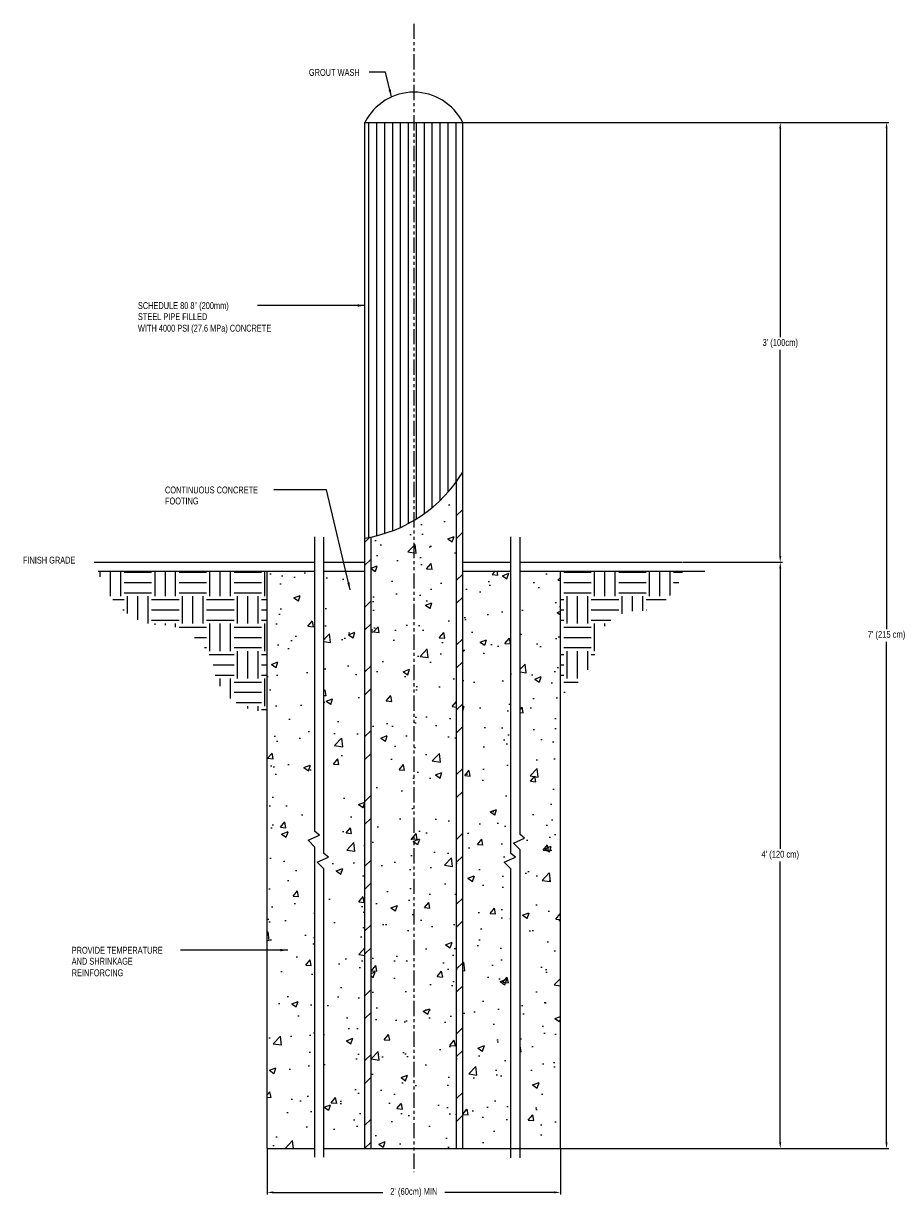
# Model space of a CAD drawing. Header units: inches. Extents: x 6746.3 to 6818.1, y 5816.9 to 5913.8.
import ezdxf

# ---------------------------------------------------------------- set-up
doc = ezdxf.new("R2010")
doc.units = ezdxf.units.IN
doc.header["$MEASUREMENT"] = 0
doc.linetypes.add('PHANTOM', pattern=[2.5, 1.25, -0.25, 0.25, -0.25, 0.25, -0.25])
doc.styles.add('120', font='FSIMPLEX.SHX', dxfattribs={"width": 0.8})
doc.dimstyles.get("Standard").update_dxf_attribs({"dimscale": 0, "dimtxt": 0.12, "dimasz": 0.13, "dimexe": 0.18, "dimexo": 0.0625, "dimgap": 0.09, "dimtad": 0, "dimtih": 1, "dimtoh": 1, "dimdec": 0, "dimzin": 0, "dimdsep": 46, "dimlunit": 3, "dimtxsty": '120', "dimcen": 0.09, "dimadec": 0, "dimazin": 0, "dimtfac": 1, "dimtdec": 0, "dimtofl": 0, "dimtmove": 0, "dimatfit": 3, "dimfxl": 1, "dimtolj": 1, "dimtzin": 0, "dimarcsym": 0})
pattern_1 = [(0, (0, 12.7558), (2.25, 2.25), [2.25, -2.25]), (0, (0, 13.5996), (2.25, 2.25), [2.25, -2.25]), (0, (0, 14.4433), (2.25, 2.25), [2.25, -2.25]), (90, (0.2812, 14.7246), (-2.25, 2.25), [2.25, -2.25]), (90, (1.125, 14.7246), (-2.25, 2.25), [2.25, -2.25]), (90, (1.9688, 14.7246), (-2.25, 2.25), [2.25, -2.25])]
pattern_2 = [(50, (0, 12.756), (5.3794514, -0.470641), [0.5625, -6.1875]), (355, (0, 12.756), (-1.040635, 5.641441), [0.45, -4.95]), (100.4514, (0.4483, 12.7166), (4.3388204, 5.1707966), [0.4780514, -5.258566]), (46.1842, (0, 14.256), (8.004308, -1.2413926), [0.84375, -9.28125]), (96.6356, (0.667, 14.152), (7.00997, 7.305884), [0.717077, -7.8878475]), (351.1842, (0, 14.256), (7.0099646, 7.3058895), [0.675, -7.425]), (21, (0.75, 13.881), (4.4768029, -3.0196417), [0.5625, -6.1875]), (326, (0.75, 13.881), (1.824865, 5.4386253), [0.45, -4.95]), (71.4514, (1.123, 13.629), (6.3016697, 2.4189787), [0.4780514, -5.258566]), (37.5, (0, 12.7558), (0.0911989, 2.4967039), [0, -4.89, 0, -5.025, 0, -4.96875]), (7.5, (0, 12.7558), (1.9730215, 2.9580878), [0, -2.865, 0, -4.7775, 0, -1.89375]), (327.5, (-1.6725, 12.7558), (4.00366827, -0.16916154), [0, -1.875, 0, -5.85, 0, -7.7625]), (317.5, (-2.4225, 12.756), (4.3738963, 0.7507874), [0, -2.4375, 0, -3.885, 0, -5.5125])]

# ---------------------------------------------------------------- blocks, each defined once
blk = doc.blocks.new('*D898')
at = {"color": 0, "lineweight": -2, "transparency": 16777216}
for p, q in [((6782.289, 5905.762), (6817.115, 5905.762)), ((6816.935, 5905.262), (6816.935, 5864.278)), ((6816.935, 5822.262), (6816.935, 5863.245)), ((6781.789, 5821.762), (6817.115, 5821.762))]:
    blk.add_line(p, q, dxfattribs=at)
at = {"color": 0, "transparency": 16777216}
for points in [[(6816.852, 5905.262), (6817.019, 5905.262), (6816.935, 5905.762)], [(6816.852, 5822.262), (6817.019, 5822.262), (6816.935, 5821.762)]]:
    blk.add_solid(points, dxfattribs=at)
at = {"layer": 'Defpoints', "color": 0, "transparency": 16777216}
for p in [(6782.226, 5905.762), (6781.726, 5821.762), (6816.935, 5821.762)]:
    blk.add_point(p, dxfattribs=at)
at = {"color": 0, "transparency": 16777216, "insert": (6816.935, 5863.762), "char_height": 0.56, "attachment_point": 5, "style": '120'}
blk.add_mtext("\\A1;7' (215 cm)", dxfattribs=at)
blk = doc.blocks.new('hook1')
blk.add_line((-1.45, 0), (0.55, 0))
at = {"linetype": 'Continuous'}
blk.add_arc((-0.03, -0.28), 0.641, 25.5694, 179.6294, dxfattribs=at)
blk = doc.blocks.new('*D899')
at = {"color": 0, "lineweight": -2, "transparency": 16777216}
for p, q in [((6800.286, 5869.762), (6808.412, 5869.762)), ((6808.232, 5869.262), (6808.232, 5846.278)), ((6808.232, 5822.262), (6808.232, 5845.245)), ((6800.122, 5821.762), (6808.412, 5821.762))]:
    blk.add_line(p, q, dxfattribs=at)
at = {"color": 0, "transparency": 16777216}
for points in [[(6808.149, 5869.262), (6808.315, 5869.262), (6808.232, 5869.762)], [(6808.149, 5822.262), (6808.315, 5822.262), (6808.232, 5821.762)]]:
    blk.add_solid(points, dxfattribs=at)
at = {"layer": 'Defpoints', "color": 0, "transparency": 16777216}
for p in [(6800.224, 5869.762), (6800.059, 5821.762), (6808.232, 5821.762)]:
    blk.add_point(p, dxfattribs=at)
at = {"color": 0, "transparency": 16777216, "insert": (6808.232, 5845.762), "char_height": 0.56, "attachment_point": 5, "style": '120'}
blk.add_mtext("\\A1;4' (120 cm)", dxfattribs=at)
blk = doc.blocks.new('*D900')
at = {"color": 0, "lineweight": -2, "transparency": 16777216}
for p, q in [((6800.286, 5905.762), (6808.412, 5905.762)), ((6808.232, 5905.262), (6808.232, 5888.172)), ((6808.232, 5870.262), (6808.232, 5887.139)), ((6800.286, 5869.762), (6808.412, 5869.762))]:
    blk.add_line(p, q, dxfattribs=at)
at = {"color": 0, "transparency": 16777216}
for points in [[(6808.149, 5905.262), (6808.315, 5905.262), (6808.232, 5905.762)], [(6808.149, 5870.262), (6808.315, 5870.262), (6808.232, 5869.762)]]:
    blk.add_solid(points, dxfattribs=at)
at = {"layer": 'Defpoints', "color": 0, "transparency": 16777216}
for p in [(6800.224, 5905.762), (6808.232, 5905.762), (6800.224, 5869.762)]:
    blk.add_point(p, dxfattribs=at)
at = {"color": 0, "transparency": 16777216, "insert": (6808.232, 5887.656), "char_height": 0.56, "attachment_point": 5, "style": '120'}
blk.add_mtext("\\A1;3' (100cm)", dxfattribs=at)
blk = doc.blocks.new('*D901')
at = {"color": 0, "lineweight": -2, "transparency": 16777216}
for p, q in [((6766.226, 5821.699), (6766.226, 5817.982)), ((6790.226, 5821.699), (6790.226, 5817.982)), ((6766.726, 5818.162), (6775.694, 5818.162)), ((6789.726, 5818.162), (6780.759, 5818.162))]:
    blk.add_line(p, q, dxfattribs=at)
at = {"color": 0, "transparency": 16777216}
for points in [[(6766.726, 5818.245), (6766.726, 5818.079), (6766.226, 5818.162)], [(6789.726, 5818.245), (6789.726, 5818.079), (6790.226, 5818.162)]]:
    blk.add_solid(points, dxfattribs=at)
at = {"layer": 'Defpoints', "color": 0, "transparency": 16777216}
for p in [(6766.226, 5821.762), (6790.226, 5821.762), (6790.226, 5818.162)]:
    blk.add_point(p, dxfattribs=at)
at = {"color": 0, "transparency": 16777216, "insert": (6778.226, 5818.162), "char_height": 0.56, "attachment_point": 5, "style": '120'}
blk.add_mtext("\\A1;2' (60cm) MIN", dxfattribs=at)

msp = doc.modelspace()

# ---------------------------------------------------------------- hatches: boundary and pattern name
h = msp.add_hatch()
h.set_pattern_fill('STEEL', color=256, scale=30, style=0)
h.set_pattern_definition([(45, (0, 12.756), (-2.6516504, 2.6516504), []), (45, (0, 14.631), (-2.6516504, 2.6516504), [])])
h.paths.add_polyline_path([(6782.226, 5877.137, -0.019753), (6781.726, 5876.378), (6781.726, 5821.762), (6782.226, 5821.762)])
h.paths.add_polyline_path([(6774.726, 5871.813, -0.011044), (6774.226, 5871.72), (6774.226, 5821.762), (6774.726, 5821.762)])
h = msp.add_hatch()
h.set_pattern_fill('AR-CONC', color=256, scale=0.75, style=0)
h.set_pattern_definition(pattern_2)
h.paths.add_polyline_path([(6786.176, 5869.012), (6782.226, 5869.012), (6782.226, 5821.762), (6786.176, 5821.762), (6786.176, 5844.638), (6785.627, 5845.201), (6786.548, 5845.599), (6786.176, 5845.917)])
h.paths.add_polyline_path([(6778.226, 5821.762), (6781.726, 5821.762), (6781.726, 5876.378, -0.104172), (6778.226, 5873.172)])
h.paths.add_polyline_path([(6778.226, 5873.172, -0.082064), (6774.726, 5871.813), (6774.726, 5821.762), (6778.226, 5821.762)])
h.paths.add_polyline_path([(6774.226, 5869.012), (6770.865, 5869.012), (6770.865, 5845.917), (6771.237, 5845.599), (6770.316, 5845.201), (6770.865, 5844.638), (6770.865, 5821.762), (6774.226, 5821.762)])
h.paths.add_polyline_path([(6770.13, 5869.012), (6766.226, 5869.012), (6766.226, 5821.762), (6770.13, 5821.762), (6770.13, 5846.435), (6769.581, 5846.999), (6770.502, 5847.397), (6770.13, 5847.715)])
h = msp.add_hatch()
h.set_pattern_fill('EARTH', color=256, scale=9, style=0)
h.set_pattern_definition(pattern_1)
h.paths.add_polyline_path([(6766.226, 5869.012), (6752.389, 5869.012, 0.255886), (6756.693, 5864.593, -0.356158), (6761.773, 5861.491, 0.403033), (6766.226, 5857.542)])
h = msp.add_hatch()
h.set_pattern_fill('AR-CONC', color=256, scale=0.75, style=0)
h.set_pattern_definition(pattern_2)
h.paths.add_polyline_path([(6790.226, 5869.012), (6786.926, 5869.012), (6786.926, 5847.475), (6787.298, 5847.157), (6786.377, 5846.759), (6786.926, 5846.196), (6786.926, 5821.762), (6790.226, 5821.762)])
h = msp.add_hatch()
h.set_pattern_fill('EARTH', color=256, scale=9, style=0)
h.set_pattern_definition(pattern_1)
h.paths.add_polyline_path([(6800.232, 5869.012), (6790.226, 5869.012), (6790.226, 5858.887, 0.214725), (6793.132, 5862.469, -0.434042), (6796.717, 5865.739, 0.322677)])

# ---------------------------------------------------------------- linework, layer by layer
at = {"linetype": 'PHANTOM'}
msp.add_lwpolyline([(6778.226, 5913.841), (6778.226, 5819.805)], dxfattribs=at)
for points in [[(6774.226, 5821.762), (6774.226, 5905.762)], [(6774.226, 5905.762), (6782.226, 5905.762)], [(6774.551, 5871.778), (6774.551, 5905.762)], [(6775.199, 5871.923), (6775.199, 5905.762)], [(6775.847, 5872.108), (6775.847, 5905.762)], [(6776.495, 5872.335), (6776.495, 5905.762)], [(6777.143, 5872.607), (6777.143, 5905.762)], [(6777.791, 5872.927), (6777.791, 5905.762)], [(6778.439, 5873.301), (6778.439, 5905.762)], [(6779.088, 5873.734), (6779.088, 5905.762)], [(6779.736, 5874.236), (6779.736, 5905.762)], [(6780.384, 5874.819), (6780.384, 5905.762)], [(6781.032, 5875.502), (6781.032, 5905.762)], [(6781.68, 5876.314), (6781.68, 5905.762)], [(6782.226, 5821.762), (6782.226, 5905.762)], [(6781.726, 5821.762), (6781.726, 5876.378)], [(6770.13, 5847.715), (6770.13, 5871.832)], [(6770.865, 5845.917), (6770.865, 5871.813)], [(6774.726, 5821.762), (6774.726, 5871.813)], [(6786.176, 5845.917), (6786.176, 5871.828)], [(6786.926, 5847.475), (6786.926, 5871.813)], [(6752.037, 5869.762), (6770.13, 5869.762)], [(6770.865, 5869.762), (6774.226, 5869.762)], [(6782.226, 5869.762), (6786.176, 5869.762)], [(6786.926, 5869.762), (6800.224, 5869.762)], [(6752.389, 5869.012), (6770.13, 5869.012)], [(6766.226, 5821.762), (6766.226, 5869.012)], [(6770.865, 5869.012), (6774.226, 5869.012)], [(6782.226, 5869.012), (6786.176, 5869.012)], [(6786.926, 5869.012), (6802.058, 5869.012)], [(6790.226, 5821.762), (6790.226, 5869.012)], [(6770.13, 5846.435), (6769.581, 5846.999), (6770.502, 5847.397), (6770.13, 5847.715)], [(6786.926, 5846.196), (6786.377, 5846.759), (6787.298, 5847.157), (6786.926, 5847.475)], [(6770.13, 5821.039), (6770.13, 5846.435)], [(6786.926, 5821.004), (6786.926, 5846.196)], [(6770.865, 5844.638), (6770.316, 5845.201), (6771.237, 5845.599), (6770.865, 5845.917)], [(6786.176, 5844.638), (6785.627, 5845.201), (6786.548, 5845.599), (6786.176, 5845.917)], [(6770.865, 5821.039), (6770.865, 5844.638)], [(6786.176, 5821.004), (6786.176, 5844.638)], [(6766.226, 5821.762), (6770.13, 5821.762)], [(6770.865, 5821.762), (6786.176, 5821.762)], [(6786.926, 5821.762), (6790.226, 5821.762)]]:
    msp.add_lwpolyline(points)
for centre, radius, start, end in [((6778.226, 5903.763), 4.472, 26.5495, 153.4505), ((6772.366, 5883.083), 11.514, 279.29867, 328.91058)]:
    msp.add_arc(centre, radius, start, end)

# ---------------------------------------------------------------- texts
at = {"style": '120', "width": 0.8}
for s, height, p in [('GROUT WASH', 0.5649, (6769.633, 5909.57)), ('SCHEDULE 80 8" (200mm) ', 0.56486, (6755.632, 5890.479)), ('STEEL PIPE FILLED', 0.56486, (6755.632, 5889.577)), ('WITH 4000 PSI (27.6 MPa) CONCRETE ', 0.56486, (6755.632, 5888.63)), ('CONTINUOUS CONCRETE', 0.56486, (6757.848, 5875.386)), ('FOOTING', 0.5649, (6757.848, 5874.484)), ('FINISH GRADE', 0.56486, (6746.215, 5869.642)), ('AND SHRINKAGE', 0.56486, (6750.209, 5836.804)), ('PROVIDE TEMPERATURE', 0.56486, (6750.209, 5837.705)), ('REINFORCING', 0.56486, (6750.209, 5835.857))]:
    msp.add_text(s, height=height, dxfattribs=at).set_placement(p)

# ---------------------------------------------------------------- dimensions: what is measured, and where the dimension line sits
for base, p1, p2, text, picture, middle in [((6816.935, 5821.762), (6782.226, 5905.762), (6781.726, 5821.762), "7' (215 cm)", '*D898', (6816.935, 5863.762)), ((6808.232, 5821.762), (6800.224, 5869.762), (6800.059, 5821.762), "4' (120 cm)", '*D899', (6808.232, 5845.762))]:
    dim = msp.add_linear_dim(base=base, p1=p1, p2=p2, angle=90, text=text, dimstyle='Standard', override={"dimscale": 1, "dimtxt": 0.56, "dimasz": 0.5, "dimldrblk": 'hook1'})
    dim.commit()
    dim.dimension.update_dxf_attribs({"geometry": picture, "text_midpoint": middle})
dim = msp.add_linear_dim(base=(6808.232, 5905.762), p1=(6800.224, 5869.762), p2=(6800.224, 5905.762), angle=90, text="3' (100cm)", dimstyle='Standard', override={"dimscale": 1, "dimtxt": 0.56, "dimasz": 0.5, "dimldrblk": 'hook1'})
dim.commit()
dim.dimension.update_dxf_attribs({"geometry": '*D900', "text_midpoint": (6808.232, 5887.656), "dimtype": 160})
dim = msp.add_linear_dim(base=(6790.226, 5818.162), p1=(6766.226, 5821.762), p2=(6790.226, 5821.762), text="2' (60cm) MIN", dimstyle='Standard', override={"dimscale": 1, "dimtxt": 0.56, "dimasz": 0.5, "dimldrblk": 'hook1'})
dim.commit()
dim.dimension.update_dxf_attribs({"geometry": '*D901', "text_midpoint": (6778.226, 5818.162)})

# ---------------------------------------------------------------- leaders
for points in [[(6776.394, 5907.842), (6775.915, 5909.861), (6774.573, 5909.861)], [(6774.226, 5890.77), (6765.435, 5890.77)], [(6773.011, 5867.483), (6771.069, 5875.677), (6766.752, 5875.677)], [(6767.904, 5837.996), (6759.113, 5837.996)]]:
    msp.add_leader(points, dimstyle='Standard', override={"dimscale": 4.707129})

doc.saveas('drawing.dxf')
